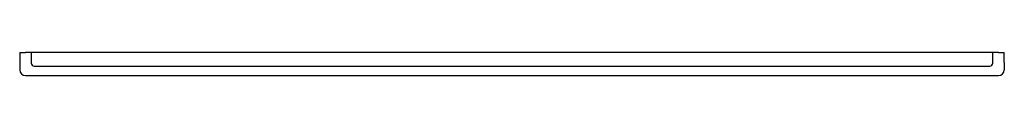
# Model space of a CAD drawing. Header units: millimetres. Extents: x 4339.53 to 4341.22, y 1916.17 to 1916.21.
import ezdxf

# ---------------------------------------------------------------- set-up
doc = ezdxf.new("R2010")
doc.units = ezdxf.units.MM
doc.layers.add('SANINDUSA', color=3, linetype='Continuous')

msp = doc.modelspace()

# ---------------------------------------------------------------- linework, layer by layer
at = {"layer": 'SANINDUSA'}
for p, q in [((4339.5274, 1916.2089), (4339.5274, 1916.1913)), ((4339.5274, 1916.2089), (4339.5374, 1916.2089)), ((4341.2124, 1916.2089), (4339.5374, 1916.2089)), ((4341.2124, 1916.2089), (4341.2224, 1916.2089)), ((4341.2224, 1916.1913), (4341.2224, 1916.2089)), ((4339.5274, 1916.1913), (4339.5274, 1916.1789)), ((4341.2224, 1916.1913), (4341.2224, 1916.1789)), ((4339.5374, 1916.1689), (4341.2124, 1916.1689))]:
    msp.add_line(p, q, dxfattribs=at)
at = {"layer": 'SANINDUSA', "ltscale": 25}
for p, q in [((4339.5474, 1916.2089), (4339.5474, 1916.1904)), ((4341.2024, 1916.1904), (4341.2024, 1916.2089)), ((4339.5524, 1916.1854), (4341.1974, 1916.1854))]:
    msp.add_line(p, q, dxfattribs=at)
for centre, start, end in [((4339.5524, 1916.1904), 180, 270), ((4341.1974, 1916.1904), 270, 0)]:
    msp.add_arc(centre, 0.005, start, end, dxfattribs=at)
at = {"layer": 'SANINDUSA'}
for centre, start, end in [((4339.5374, 1916.1789), 180, 270), ((4341.2124, 1916.1789), 270, 0)]:
    msp.add_arc(centre, 0.01, start, end, dxfattribs=at)

doc.saveas('drawing.dxf')
